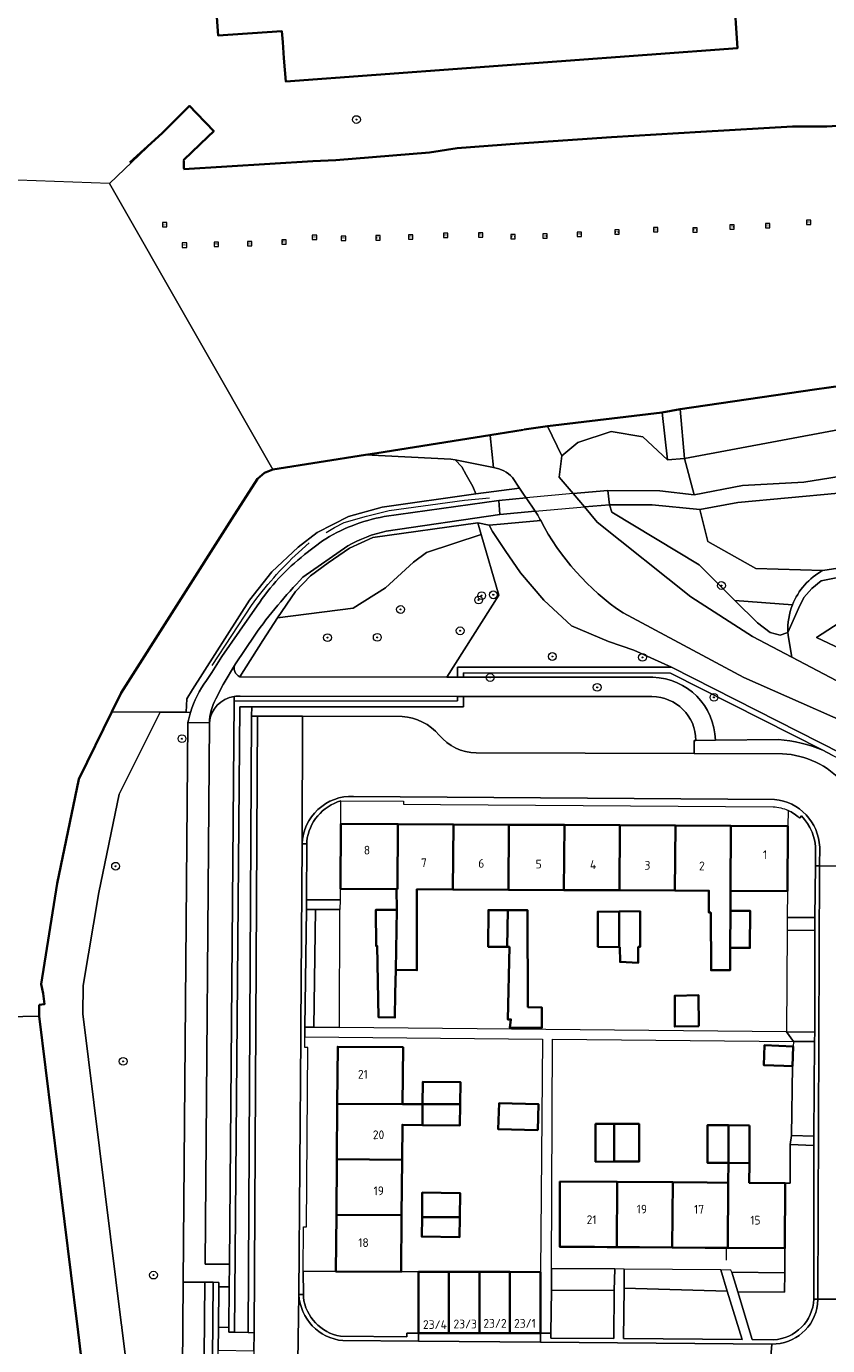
# Model space of a CAD drawing. Extents: x 151587 to 155483, y 462503 to 464608.
# Tile 219 of 236: x 154301 to 154383, y 463998 to 464134. Entities that reach past the tile are written whole.
import ezdxf
from ezdxf.enums import TextEntityAlignment as Align

# ---------------------------------------------------------------- set-up
doc = ezdxf.new("R2010")
doc.units = 0
doc.header["$LTSCALE"] = 0.5
doc.layers.get('0').update_dxf_attribs({"linetype": 'CONTINUOUS'})
for name, color, linetype, lineweight in [('B-RO-GK-BESCHOEIING-G', 251, 'GK-BESCHOEIING', 35), ('B-RO-GR-BEPLANTING_CULTUUR_BODEMBEDEKKER-GV', 251, 'CONTINUOUS', 18), ('B-RO-GR-BEPLANTING_CULTUUR_BOSPLANTSOEN-GV', 251, 'CONTINUOUS', 18), ('B-RO-GR-BEPLANTING_CULTUUR_HEESTERS-GV', 251, 'CONTINUOUS', 18), ('B-RO-GR-BEPLANTING_CULTUUR_ROOS-GV', 251, 'CONTINUOUS', 18), ('B-RO-GR-BOOM-S', 96, 'CONTINUOUS', 25), ('B-RO-GR-HOUTOPSTAND_LOOF-GV', 251, 'CONTINUOUS', 13), ('B-RO-IE-MEUBILAIR_WATERWEGMEUBILAIR-S', 251, 'CONTINUOUS', 25), ('B-RO-IE-TERREINAFSCHEIDING_KUNSTMATIG_HEKWERK-G', 251, 'IE-TERREINAFSCHEIDING-KUNSTMATIG', 18), ('B-RO-IE-TERREINAFSCHEIDING_KUNSTMATIG_MUUR-GV', 251, 'CONTINUOUS', 18), ('B-RO-KW-KUNSTWERK_DEK-GV', 6, 'CONTINUOUS', 18), ('B-RO-OG-BEBOUWING-GV', 6, 'CONTINUOUS', 35), ('B-RO-OG-BEBOUWING-T18', 1, 'CONTINUOUS', 18), ('B-RO-OG-TERREIN_CULTUURSCHEIDING-GV', 251, 'CONTINUOUS', 18), ('B-RO-OG-WATER-GV', 251, 'CONTINUOUS', 18), ('B-RO-OG-WATER_SLOOT-GV', 251, 'CONTINUOUS', 18), ('B-RO-VH-VERHARDING_ASFALT-GV', 251, 'CONTINUOUS', 18), ('B-RO-VH-VERHARDING_BETON-GV', 251, 'CONTINUOUS', 18), ('B-RO-VH-VERHARDING_BETONSTRAATSTEEN-GV', 251, 'CONTINUOUS', 18), ('B-RO-VH-VERHARDING_OPEN-GV', 251, 'CONTINUOUS', 18), ('B-RO-VH-VERHARDING_TEGEL-GV', 251, 'CONTINUOUS', 18)]:
    doc.layers.add(name, color=color, linetype=linetype, lineweight=lineweight)
doc.styles.add('NLCS-ISO', font='NLCS-ISO.ttf')
doc.styles.add('NLCS-ISO-M200-T18', font='NLCS-ISO.ttf', dxfattribs={"height": 0.36})
doc.linetypes.add('GK-BESCHOEIING', pattern='A,30,-5,[1,NLCS.SHX,S=1,R=0,X=0,Y=0],-5', length=40)
doc.linetypes.add('IE-TERREINAFSCHEIDING-KUNSTMATIG', pattern='A,4,[82,NLCS.SHX,S=0.75,R=90,X=0,Y=0],4,-2', length=10)

# ---------------------------------------------------------------- blocks, each defined once
blk = doc.blocks.new('SGR-BOOM_01-SO')
at = {"linetype": 'ByBlock', "lineweight": 18}
h = blk.add_hatch(color=0, dxfattribs=at)
h.dxf.hatch_style = 1
edge = h.paths.add_edge_path()
edge.add_arc((0, 0), 0.25, 0, 360)
at = {"color": 0, "linetype": 'ByBlock', "lineweight": 18}
for radius in [2, 0.25]:
    blk.add_circle((0, 0), radius, dxfattribs=at)
blk = doc.blocks.new('SIE-WATER_MEERPAAL-SO')
at = {"color": 0, "linetype": 'ByBlock', "lineweight": 18}
blk.add_lwpolyline([(-1.12, -1.12), (1.12, -1.12), (1.12, 1.12), (-1.12, 1.12)], close=True, dxfattribs=at)
at = {"color": 0, "linetype": 'ByBlock', "lineweight": 18, "style": 'NLCS-ISO'}
blk.add_text('m', height=1.5, dxfattribs=at).set_placement((0, 0.28), align=Align.MIDDLE_CENTER)

msp = doc.modelspace()

# ---------------------------------------------------------------- linework, layer by layer
at = {"layer": 'B-RO-GK-BESCHOEIING-G', "flags": 128}
for points in [[(154314.801, 464122.63), (154317.579, 464125.433), (154318.278, 464124.707)], [(154396.644, 464125.291), (154391.936, 464124.272), (154389.625, 464123.726), (154383.048, 464123.312), (154379.517, 464123.315), (154370.105, 464122.747), (154360.942, 464122.213), (154351.444, 464121.579), (154345.093, 464121.07), (154342.237, 464120.649), (154332.623, 464119.866), (154330.247, 464119.747), (154317.029, 464118.94)], [(154318.278, 464124.707), (154319.257, 464123.69)], [(154319.257, 464123.69), (154320.076, 464122.84), (154319.47, 464122.257), (154317.012, 464119.889), (154317.013, 464119.826)], [(154311.459, 464119.624), (154314.801, 464122.63)], [(154317.013, 464119.75), (154317.021, 464118.998)], [(154388.659, 464097.25), (154383.268, 464096.48), (154381.791, 464096.276), (154367.992, 464094.251)], [(154367.992, 464094.251), (154366.121, 464093.923)], [(154366.121, 464093.923), (154354.35, 464092.511)], [(154335.683, 464089.575), (154336.836, 464089.759), (154349.295, 464091.746)], [(154349.295, 464091.746), (154351.868, 464092.157)], [(154354.35, 464092.511), (154351.969, 464092.173)], [(154326.159, 464088.056), (154335.683, 464089.575)], [(154309.633, 464063.187), (154310.575, 464065.115), (154321.943, 464082.988), (154324.58, 464087.119), (154325.294, 464087.711), (154326.159, 464088.056)], [(154302.147, 464033.058), (154302.699, 464033.127), (154302.574, 464034.223), (154302.347, 464035.179), (154303.988, 464045.528), (154306.238, 464056.241), (154309.633, 464063.187)], [(154306.103, 464000), (154306.071, 464000.255), (154302.139, 464031.89), (154302.147, 464033.058)], [(154306.103, 464000), (154308.777, 463977.539), (154313.439, 463942.638)]]:
    msp.add_lwpolyline(points, dxfattribs=at)
at = {"layer": 'B-RO-GR-BEPLANTING_CULTUUR_BODEMBEDEKKER-GV', "flags": 128}
for points in [[(154319.634, 464062.033), (154319.187, 464006.437), (154321.699, 464006.419), (154322.185, 464064.28), (154322.189, 464064.749)], [(154333.088, 464043.838), (154333.095, 464044.985), (154333.133, 464051.674), (154333.146, 464054.024)], [(154379.062, 464053.047), (154379.051, 464051.415), (154379.005, 464044.743), (154378.986, 464042.045), (154381.828, 464042.024)], [(154380.434, 464052.478), (154380.235, 464052.25)], [(154329.634, 464049.86), (154329.633, 464049.599), (154329.608, 464043.857), (154333.088, 464043.838)], [(154381.828, 464042.024), (154381.876, 464047.343), (154381.889, 464048.874)], [(154381.708, 464002.959), (154381.713, 464018.622), (154379.268, 464018.719), (154379.279, 464014.754), (154378.779, 464014.757), (154378.738, 464008.063), (154378.722, 464005.536), (154378.71, 464003.552), (154373.903, 464003.582)], [(154341.101, 463999.337), (154341.107, 464005.627), (154341.107, 464005.639), (154339.335, 464005.642), (154332.637, 464005.653), (154329.284, 464005.658), (154329.291, 464003.297), (154329.291, 464003.046)], [(154373.903, 464003.582), (154375.366, 463998.68), (154377.555, 463998.652)], [(154333.101, 463999.011), (154339.914, 463998.956), (154339.914, 463999.338), (154341.101, 463999.337)]]:
    msp.add_lwpolyline(points, dxfattribs=at)
at = {"layer": 'B-RO-GR-BEPLANTING_CULTUUR_BODEMBEDEKKER-GV'}
for points in [[(154322.189, 464064.749, 0.3545812), (154319.634, 464062.033)], [(154333.146, 464054.024, 0.3030271), (154329.634, 464049.86)], [(154380.235, 464052.25, 0.0862527), (154379.062, 464053.047)], [(154381.889, 464048.874, 0.2017682), (154380.434, 464052.478)], [(154329.291, 464003.046, 0.3317977), (154333.101, 463999.011)], [(154377.555, 463998.652, 0.3903022), (154381.705, 464002.834)], [(154381.705, 464002.834, 0.0081878), (154381.708, 464002.959)]]:
    msp.add_lwpolyline(points, format="xyb", dxfattribs=at)
at = {"layer": 'B-RO-GR-BEPLANTING_CULTUUR_BODEMBEDEKKER-GV', "flags": 128}
for points in [[(154322.231, 463999.438), (154323.625, 463999.396), (154323.978, 464062.741), (154323.983, 464063.687), (154322.773, 464063.688)], [(154381.8, 464030.274), (154381.825, 464040.718), (154378.977, 464040.746), (154378.905, 464030.302)], [(154381.783, 464029.285), (154379.608, 464029.306), (154379.603, 464028.779), (154379.522, 464026.752), (154379.429, 464019.643), (154381.73, 464019.575)], [(154319.163, 464004.569), (154318.806, 463962.645), (154319.606, 463957.308), (154320.015, 464004.555)], [(154361.224, 464003.72), (154354.771, 464003.746), (154354.712, 463999.324), (154354.705, 463998.829), (154361.173, 463998.8)], [(154372.812, 464003.646), (154362.245, 464003.94), (154362.182, 463998.792), (154374.349, 463998.691)]]:
    msp.add_lwpolyline(points, close=True, dxfattribs=at)
at = {"layer": 'B-RO-GR-BEPLANTING_CULTUUR_BOSPLANTSOEN-GV', "flags": 128}
for points in [[(154367.992, 464094.251), (154368.44, 464089.21), (154393.873, 464093.954), (154393.403, 464096.515), (154389.424, 464095.901), (154388.659, 464097.25), (154383.268, 464096.48), (154381.791, 464096.276)], [(154368.44, 464089.21), (154367.992, 464094.251), (154366.121, 464093.923), (154366.685, 464089.058)], [(154393.873, 464093.954), (154368.44, 464089.21), (154369.418, 464085.455), (154374.381, 464086.432), (154380.688, 464086.757), (154386.218, 464087.666), (154391.644, 464088.48), (154390.351, 464089.088), (154389.513, 464089.696), (154389.243, 464090.591), (154389.303, 464091.557), (154389.962, 464092.273), (154391.219, 464092.81), (154393.135, 464093.24), (154393.823, 464093.741)], [(154366.685, 464089.058), (154364.141, 464091.434), (154360.904, 464091.989), (154357.487, 464090.858), (154355.817, 464089.476), (154355.552, 464087.291), (154356.991, 464085.592), (154360.554, 464085.917), (154365.897, 464085.893), (154369.418, 464085.455), (154368.44, 464089.21)], [(154347.565, 464081.401), (154341.949, 464079.554), (154340.599, 464078.535), (154337.72, 464075.894), (154334.404, 464073.831), (154326.643, 464072.825), (154325.111, 464070.49), (154322.779, 464066.761), (154344.016, 464066.74), (154349.375, 464075.142)]]:
    msp.add_lwpolyline(points, close=True, dxfattribs=at)
msp.add_lwpolyline([(154397.706, 464087.564), (154392.935, 464087.23), (154384.261, 464085.634), (154373.915, 464084.691), (154369.995, 464083.947), (154370.811, 464080.684), (154375.753, 464077.909), (154382.645, 464077.695), (154387.251, 464078.4), (154394.914, 464080.177)], dxfattribs=at)
at = {"layer": 'B-RO-GR-BEPLANTING_CULTUUR_HEESTERS-GV', "flags": 128}
for points in [[(154324.225, 463999.378), (154324.578, 464062.738), (154323.978, 464062.741), (154323.625, 463999.396)], [(154329.596, 464042.873), (154329.447, 464030.769), (154330.349, 464030.761), (154330.526, 464042.861)], [(154330.526, 464042.861), (154330.349, 464030.761), (154332.983, 464030.736), (154333.034, 464042.847)]]:
    msp.add_lwpolyline(points, close=True, dxfattribs=at)
at = {"layer": 'B-RO-GR-BEPLANTING_CULTUUR_ROOS-GV', "flags": 128}
for points in [[(154354.758, 464005.953), (154354.771, 464003.746), (154361.224, 464003.72), (154361.262, 464005.929), (154359.164, 464005.94)], [(154362.247, 464005.897), (154362.245, 464003.94), (154372.812, 464003.646), (154372.17, 464005.826)], [(154373.903, 464003.582), (154378.71, 464003.552), (154378.722, 464005.536), (154373.288, 464005.591)]]:
    msp.add_lwpolyline(points, close=True, dxfattribs=at)
at = {"layer": 'B-RO-GR-HOUTOPSTAND_LOOF-GV', "flags": 128}
for points in [[(154401.617, 464080.822), (154399.564, 464086.703), (154400.439, 464081.75), (154400.332, 464081.057), (154399.753, 464080.442), (154399.003, 464079.955), (154398.102, 464079.852), (154394.914, 464080.177), (154387.251, 464078.4), (154382.645, 464077.695)], [(154379.055, 464071.332), (154380.139, 464073.776), (154380.675, 464074.93), (154381.512, 464075.827), (154382.477, 464076.622), (154384.857, 464077.109), (154388.566, 464077.519), (154391.244, 464078.124), (154391.632, 464078.211), (154393.691, 464078.622), (154396.135, 464078.365), (154398.317, 464078.417), (154398.431, 464078.452), (154400.075, 464078.955), (154401.19, 464079.801), (154401.617, 464080.822)], [(154379.522, 464074.152), (154373.594, 464074.624), (154375.924, 464072.298), (154377.243, 464071.336), (154378.258, 464071.06), (154378.95, 464071.281), (154379.055, 464071.332)]]:
    msp.add_lwpolyline(points, dxfattribs=at)
at = {"layer": 'B-RO-GR-HOUTOPSTAND_LOOF-GV'}
for points in [[(154382.645, 464077.695, 0.1770144), (154379.522, 464074.152)], [(154379.055, 464071.332, -0.1053658), (154379.522, 464074.152)], [(154379.522, 464074.152, 0.1053658), (154379.055, 464071.332)]]:
    msp.add_lwpolyline(points, format="xyb", dxfattribs=at)
at = {"layer": 'B-RO-IE-TERREINAFSCHEIDING_KUNSTMATIG_HEKWERK-G', "flags": 128}
for points in [[(154331.632, 464081.599), (154332.469, 464082.113), (154333.49, 464082.629), (154335.771, 464083.273), (154338.085, 464083.855), (154345.826, 464084.912), (154348.401, 464085.157)], [(154328.779, 464079.538), (154329.874, 464080.543)], [(154319.911, 464067.933), (154323.964, 464074.103)], [(154379.429, 464019.643), (154379.522, 464026.752)], [(154379.268, 464018.719), (154379.429, 464019.643)], [(154378.779, 464014.757), (154379.279, 464014.754), (154379.268, 464018.719)], [(154372.746, 464006.815), (154372.755, 464008.102)], [(154378.722, 464005.536), (154378.738, 464008.063)], [(154373.288, 464005.591), (154378.722, 464005.536)]]:
    msp.add_lwpolyline(points, dxfattribs=at)
at = {"layer": 'B-RO-IE-TERREINAFSCHEIDING_KUNSTMATIG_HEKWERK-G'}
msp.add_lwpolyline([(154323.964, 464074.103, -0.0489852), (154328.779, 464079.538)], format="xyb", dxfattribs=at)
at = {"layer": 'B-RO-IE-TERREINAFSCHEIDING_KUNSTMATIG_MUUR-GV', "flags": 128}
for points in [[(154345.133, 464066.739), (154345.744, 464066.738), (154345.744, 464067.173), (154366.981, 464067.159), (154382.635, 464059.223), (154383.61, 464058.729), (154400.734, 464050.047), (154435.892, 464049.881), (154435.894, 464050.471), (154435.124, 464050.474), (154435.128, 464051.554), (154434.538, 464051.556), (154434.534, 464050.476), (154400.919, 464050.595), (154388.883, 464056.707), (154367.112, 464067.763), (154345.134, 464067.774)], [(154321.699, 464006.419), (154321.68, 464004.084), (154321.645, 463999.927), (154321.641, 463999.443), (154322.231, 463999.438), (154322.773, 464063.688), (154323.983, 464063.687), (154345.721, 464063.68), (154345.721, 464064.752), (154345.129, 464064.753), (154345.129, 464064.29), (154322.185, 464064.28)], [(154320.611, 464004.093), (154320.615, 464004.55), (154320.015, 464004.555), (154319.606, 463957.308), (154322.62, 463937.656), (154323.162, 463934.123), (154323.242, 463933.602), (154323.835, 463933.693), (154320.206, 463957.351), (154320.555, 463997.6), (154320.575, 463999.931)]]:
    msp.add_lwpolyline(points, close=True, dxfattribs=at)
at = {"layer": 'B-RO-KW-KUNSTWERK_DEK-GV', "flags": 128}
msp.add_lwpolyline([(154360.727, 464084.441), (154360.554, 464085.917), (154356.991, 464085.592), (154352.16, 464085.151), (154349.371, 464084.896), (154349.465, 464083.456), (154353.091, 464083.773), (154358.156, 464084.216)], close=True, dxfattribs=at)
at = {"layer": 'B-RO-OG-BEBOUWING-GV', "flags": 128}
for points in [[(154373.059, 464142.743), (154333.811, 464140.122), (154333.642, 464142.457), (154331.571, 464142.297), (154319.929, 464141.396), (154320.245, 464136.956), (154320.552, 464132.65), (154327.084, 464133.103), (154327.169, 464131.976), (154327.287, 464130.346), (154327.477, 464127.935), (154373.868, 464131.358), (154373.133, 464142.748)], [(154333.133, 464051.674), (154333.095, 464044.985), (154338.848, 464044.954), (154338.954, 464044.954), (154338.992, 464051.641)], [(154344.692, 464051.609), (154338.992, 464051.641), (154338.954, 464044.954), (154338.848, 464044.954), (154338.874, 464042.815), (154338.768, 464036.663), (154340.954, 464036.625), (154340.955, 464044.943), (154344.654, 464044.924)], [(154344.654, 464044.924), (154350.354, 464044.894), (154350.392, 464051.576), (154344.692, 464051.609)], [(154356.054, 464044.864), (154356.092, 464051.544), (154350.392, 464051.576), (154350.354, 464044.894)], [(154356.092, 464051.544), (154356.054, 464044.864), (154361.754, 464044.834), (154361.792, 464051.512)], [(154361.754, 464044.834), (154367.454, 464044.804), (154367.492, 464051.48), (154361.792, 464051.512)], [(154373.154, 464044.774), (154373.192, 464051.448), (154367.492, 464051.48), (154367.454, 464044.804), (154370.942, 464044.785), (154370.942, 464042.545), (154371.134, 464042.546), (154371.155, 464036.611), (154373.112, 464036.616), (154373.124, 464038.922), (154373.143, 464042.73)], [(154379.051, 464051.415), (154373.192, 464051.448), (154373.154, 464044.774), (154379.005, 464044.743)], [(154338.874, 464042.815), (154336.739, 464042.842), (154336.765, 464039.085), (154336.873, 464039.112), (154337.007, 464031.788), (154338.683, 464031.759), (154338.725, 464034.217), (154338.768, 464036.663)], [(154350.229, 464039.019), (154350.272, 464042.789), (154348.301, 464042.798), (154348.281, 464039.028)], [(154350.272, 464042.789), (154350.229, 464039.019), (154350.443, 464039.018), (154350.288, 464031.546), (154350.597, 464031.571), (154350.509, 464030.694), (154353.77, 464030.694), (154353.779, 464032.777), (154352.352, 464032.834), (154352.315, 464042.78)], [(154361.727, 464042.657), (154361.727, 464038.986), (154361.774, 464038.985), (154361.817, 464037.467), (154363.682, 464037.386), (154363.682, 464039.008), (154363.871, 464039.008), (154363.872, 464042.683)], [(154373.124, 464038.922), (154375.146, 464038.906), (154375.168, 464042.737), (154373.143, 464042.73)], [(154361.727, 464042.657), (154359.52, 464042.63), (154359.547, 464039.035), (154361.727, 464038.986)], [(154369.909, 464030.872), (154369.855, 464034.061), (154367.423, 464034.007), (154367.422, 464030.832)], [(154332.773, 464022.905), (154339.476, 464022.852), (154339.476, 464022.868), (154339.524, 464028.705), (154332.819, 464028.757)], [(154379.603, 464028.779), (154376.63, 464028.915), (154376.595, 464026.86), (154378.636, 464026.785), (154379.522, 464026.752)], [(154341.532, 464022.851), (154345.393, 464022.85), (154345.419, 464025.123), (154341.558, 464025.166)], [(154339.476, 464022.852), (154332.773, 464022.905), (154332.728, 464017.205), (154339.429, 464017.152), (154339.459, 464020.742), (154341.508, 464020.719), (154341.532, 464022.851), (154339.476, 464022.868)], [(154341.508, 464020.719), (154345.369, 464020.676), (154345.393, 464022.85), (154341.532, 464022.851)], [(154353.36, 464020.201), (154353.428, 464022.876), (154349.387, 464022.958), (154349.306, 464020.282)], [(154361.198, 464020.826), (154359.292, 464020.823), (154359.299, 464016.95), (154361.198, 464016.953)], [(154361.198, 464016.953), (154363.772, 464016.957), (154363.766, 464020.831), (154361.198, 464020.826)], [(154372.963, 464020.699), (154370.803, 464020.713), (154370.777, 464016.839), (154372.937, 464016.825)], [(154375.122, 464020.685), (154372.963, 464020.699), (154372.937, 464016.825), (154375.097, 464016.811)], [(154339.383, 464011.453), (154339.429, 464017.152), (154332.728, 464017.205), (154332.683, 464011.505)], [(154378.779, 464014.757), (154375.084, 464014.78), (154375.097, 464016.811), (154372.937, 464016.825), (154372.924, 464014.794), (154372.88, 464008.101), (154378.738, 464008.063)], [(154355.636, 464014.901), (154355.623, 464008.214), (154359.179, 464008.191), (154360.49, 464008.182), (154361.48, 464008.176), (154361.524, 464014.865)], [(154363.794, 464008.161), (154367.18, 464008.139), (154367.224, 464014.829), (154361.524, 464014.865), (154361.48, 464008.176), (154362.484, 464008.169)], [(154370.764, 464014.807), (154367.224, 464014.829), (154367.18, 464008.139), (154370.57, 464008.116), (154372.755, 464008.102), (154372.88, 464008.101), (154372.924, 464014.794)], [(154341.475, 464011.265), (154345.357, 464011.264), (154345.383, 464013.732), (154341.502, 464013.773)], [(154339.383, 464011.453), (154332.683, 464011.505), (154332.637, 464005.653), (154339.335, 464005.642)], [(154345.357, 464011.264), (154341.475, 464011.265), (154341.454, 464009.249), (154345.335, 464009.208)], [(154341.107, 464005.627), (154341.101, 463999.337), (154344.234, 463999.334), (154344.24, 464005.624)], [(154344.24, 464005.624), (154344.234, 463999.334), (154347.368, 463999.331), (154347.374, 464005.621)], [(154350.501, 463999.328), (154350.507, 464005.618), (154347.374, 464005.621), (154347.368, 463999.331)], [(154353.64, 464005.615), (154350.507, 464005.618), (154350.501, 463999.328), (154353.634, 463999.325)]]:
    msp.add_lwpolyline(points, close=True, dxfattribs=at)
at = {"layer": 'B-RO-OG-TERREIN_CULTUURSCHEIDING-GV', "flags": 128}
for points in [[(154337.6, 464083.228), (154349.371, 464084.896), (154352.16, 464085.151), (154351.964, 464085.44), (154351.493, 464086.154), (154346.99, 464085.569), (154337.392, 464084.209), (154333.929, 464083.226), (154330.7, 464081.581), (154328.763, 464080.086), (154326.04, 464077.571), (154323.741, 464074.656), (154317.897, 464065.479), (154317.316, 464064.502), (154317.266, 464063.119), (154317.7, 464063.113)], [(154353.091, 464083.773), (154349.465, 464083.456), (154337.783, 464081.736)], [(154353.357, 464083.38), (154353.091, 464083.773)], [(154369.995, 464083.947), (154365.119, 464084.454), (154360.727, 464084.441), (154360.96, 464083.689), (154369.941, 464078.27), (154373.594, 464074.624), (154379.522, 464074.152)], [(154382.645, 464077.695), (154375.753, 464077.909), (154370.811, 464080.684), (154369.995, 464083.947)], [(154322.779, 464066.761), (154325.111, 464070.49), (154326.643, 464072.825), (154328.472, 464075.519), (154330.018, 464077.149), (154331.818, 464078.493), (154334.012, 464079.992), (154336.428, 464081.097), (154347.218, 464082.584), (154348.359, 464082.355), (154349.916, 464082.491), (154353.659, 464082.827)], [(154329.409, 464079.321), (154331.237, 464080.732)], [(154333.842, 464080.224), (154329.23, 464076.996)], [(154319.34, 464066.391), (154319.875, 464067.227), (154320.915, 464068.859), (154324.557, 464074.076)], [(154324.289, 464071.062), (154322.304, 464068.107)], [(154382.635, 464059.223), (154366.981, 464067.159), (154345.744, 464067.173), (154345.744, 464066.738)], [(154345.744, 464066.738), (154365.194, 464066.719)], [(154322.189, 464064.749), (154322.185, 464064.28), (154345.129, 464064.29), (154345.129, 464064.753), (154322.795, 464064.769)], [(154365.084, 464064.738), (154345.721, 464064.752), (154345.721, 464063.68), (154323.983, 464063.687), (154323.978, 464062.741), (154324.578, 464062.738), (154329.215, 464062.726), (154339.429, 464062.699)], [(154314.597, 464063.142), (154310.355, 464054.701), (154308.273, 464044.602), (154306.661, 464035.036), (154306.641, 464032.153), (154310.623, 464000.125), (154310.639, 464000), (154310.655, 463999.875), (154313.304, 463978.571), (154316.621, 463964.619), (154316.953, 464004.587), (154317.429, 464062.066)], [(154317.7, 464063.113), (154317.266, 464063.119), (154314.597, 464063.142)], [(154371.598, 464060.256), (154378.095, 464060.316)], [(154347.042, 464058.943), (154369.421, 464058.881), (154369.425, 464060.236), (154369.601, 464060.238)]]:
    msp.add_lwpolyline(points, dxfattribs=at)
at = {"layer": 'B-RO-OG-TERREIN_CULTUURSCHEIDING-GV'}
for points in [[(154353.659, 464082.827, -0.0078537), (154353.357, 464083.38)], [(154331.237, 464080.732, -0.0978066), (154337.6, 464083.228)], [(154337.783, 464081.736, 0.0741753), (154333.842, 464080.224)], [(154324.557, 464074.076, -0.0789343), (154329.409, 464079.321)], [(154329.23, 464076.996, 0.0344891), (154324.289, 464071.062)], [(154379.522, 464074.152, -0.1770144), (154382.645, 464077.695)], [(154322.304, 464068.107, 0.4407353), (154322.779, 464066.761)], [(154317.7, 464063.113, -0.0812592), (154319.34, 464066.391)], [(154365.194, 464066.719, -0.4004816), (154371.598, 464060.256)], [(154322.795, 464064.769, 0.0494512), (154322.189, 464064.749)], [(154369.601, 464060.238, 0.4128864), (154365.084, 464064.738)], [(154317.429, 464062.066, -0.0240003), (154317.7, 464063.113)], [(154339.429, 464062.699, -0.1991592), (154343.23, 464060.786)], [(154343.23, 464060.786, 0.2190759), (154347.042, 464058.943)], [(154378.095, 464060.316, -0.0790534), (154382.635, 464059.223)]]:
    msp.add_lwpolyline(points, format="xyb", dxfattribs=at)
at = {"layer": 'B-RO-OG-TERREIN_CULTUURSCHEIDING-GV', "flags": 128}
for points in [[(154326.643, 464072.825), (154334.404, 464073.831), (154337.72, 464075.894), (154340.599, 464078.535), (154341.949, 464079.554), (154347.565, 464081.401), (154347.218, 464082.584), (154336.428, 464081.097), (154334.012, 464079.992), (154331.818, 464078.493), (154330.018, 464077.149), (154328.472, 464075.519)], [(154363.23, 464069.495), (154360.618, 464070.384), (154356.838, 464071.992), (154353.972, 464074.631), (154351.587, 464077.451), (154350.015, 464079.757), (154348.696, 464081.698), (154348.359, 464082.355), (154347.218, 464082.584), (154347.565, 464081.401), (154349.375, 464075.142), (154344.016, 464066.74), (154345.133, 464066.739), (154345.134, 464067.774), (154367.112, 464067.763)]]:
    msp.add_lwpolyline(points, close=True, dxfattribs=at)
at = {"layer": 'B-RO-OG-WATER-GV', "flags": 128}
for points in [[(154389.625, 464123.726), (154383.048, 464123.312), (154379.517, 464123.315), (154370.105, 464122.747), (154360.942, 464122.213), (154351.444, 464121.579), (154345.093, 464121.07), (154342.237, 464120.649), (154332.623, 464119.866), (154330.247, 464119.747), (154317.029, 464118.94), (154317.022, 464118.94), (154317.021, 464118.998), (154317.013, 464119.75), (154317.013, 464119.826), (154317.012, 464119.889), (154319.47, 464122.257), (154320.076, 464122.84), (154319.257, 464123.69), (154318.278, 464124.707), (154317.579, 464125.433), (154314.801, 464122.63), (154309.376, 464117.46), (154326.159, 464088.056), (154335.683, 464089.575), (154336.836, 464089.759), (154349.295, 464091.746), (154351.868, 464092.157), (154351.969, 464092.173), (154354.35, 464092.511), (154366.121, 464093.923), (154367.992, 464094.251), (154381.791, 464096.276), (154383.268, 464096.48)], [(154270.133, 464031.262), (154302.139, 464031.89), (154302.147, 464033.058), (154302.699, 464033.127), (154302.574, 464034.223), (154302.347, 464035.179), (154303.988, 464045.528), (154306.238, 464056.241), (154309.633, 464063.187), (154310.575, 464065.115), (154321.943, 464082.988), (154324.58, 464087.119), (154325.294, 464087.711), (154326.159, 464088.056), (154309.376, 464117.46), (154298.051, 464117.859)], [(154397.669, 464069.754), (154397.801, 464072.567), (154395.984, 464075.762), (154392.591, 464075.022), (154391.962, 464074.32), (154391.095, 464073.352), (154384.33, 464072.307), (154382.003, 464070.819), (154393.648, 464065.28)], [(154308.777, 463977.539), (154306.103, 464000), (154306.071, 464000.255), (154302.139, 464031.89), (154270.133, 464031.262), (154271.548, 464021.077), (154272.099, 464016.305), (154272.087, 464000.533), (154272.089, 464000), (154272.312, 463972.512)]]:
    msp.add_lwpolyline(points, dxfattribs=at)
at = {"layer": 'B-RO-OG-WATER_SLOOT-GV', "flags": 128}
for points in [[(154354.35, 464092.511), (154355.817, 464089.476), (154357.487, 464090.858), (154360.904, 464091.989), (154364.141, 464091.434), (154366.685, 464089.058), (154366.121, 464093.923)], [(154335.683, 464089.575), (154344.423, 464089.135), (154344.861, 464089.05), (154348.819, 464088.278), (154348.489, 464091.555), (154349.295, 464091.746), (154336.836, 464089.759)], [(154344.861, 464089.05), (154344.423, 464089.135), (154335.683, 464089.575), (154326.159, 464088.056), (154325.294, 464087.711), (154324.58, 464087.119), (154321.943, 464082.988), (154310.575, 464065.115), (154309.633, 464063.187), (154314.597, 464063.142), (154317.266, 464063.119), (154317.316, 464064.502), (154317.897, 464065.479), (154323.741, 464074.656), (154326.04, 464077.571), (154328.763, 464080.086), (154330.7, 464081.581), (154333.929, 464083.226), (154337.392, 464084.209), (154346.99, 464085.569), (154346.696, 464086.315), (154346.006, 464087.521), (154345.572, 464088.346)], [(154379.446, 464068.783), (154379.098, 464070.816), (154379.055, 464071.332), (154378.95, 464071.281), (154378.258, 464071.06), (154377.243, 464071.336), (154375.924, 464072.298), (154373.594, 464074.624), (154369.941, 464078.27), (154360.96, 464083.689), (154360.727, 464084.441), (154358.156, 464084.216), (154359.469, 464082.665), (154369.088, 464074.987), (154375.401, 464070.918)], [(154379.446, 464068.783), (154390.656, 464062.888), (154391.951, 464063.42), (154393.648, 464065.28), (154382.003, 464070.819), (154384.33, 464072.307), (154391.095, 464073.352), (154391.962, 464074.32), (154391.244, 464078.124), (154388.566, 464077.519), (154384.857, 464077.109), (154382.477, 464076.622), (154381.512, 464075.827), (154380.675, 464074.93), (154380.139, 464073.776), (154379.055, 464071.332), (154379.098, 464070.816)]]:
    msp.add_lwpolyline(points, close=True, dxfattribs=at)
for points in [[(154356.991, 464085.592), (154355.552, 464087.291), (154355.817, 464089.476), (154354.35, 464092.511), (154351.969, 464092.173), (154351.868, 464092.157), (154349.295, 464091.746), (154348.489, 464091.555), (154348.819, 464088.278)], [(154348.819, 464088.278), (154344.861, 464089.05), (154345.572, 464088.346), (154346.006, 464087.521), (154346.696, 464086.315), (154346.99, 464085.569), (154351.493, 464086.154), (154350.769, 464087.253)], [(154350.769, 464087.253), (154351.493, 464086.154), (154351.964, 464085.44), (154352.16, 464085.151), (154353.091, 464083.773), (154353.357, 464083.38)], [(154393.648, 464065.28), (154391.951, 464063.42), (154390.656, 464062.888), (154379.446, 464068.783), (154375.401, 464070.918), (154369.088, 464074.987), (154359.469, 464082.665), (154358.156, 464084.216), (154356.991, 464085.592)], [(154353.659, 464082.827), (154349.916, 464082.491), (154348.359, 464082.355), (154348.696, 464081.698), (154350.015, 464079.757), (154351.587, 464077.451), (154353.972, 464074.631), (154356.838, 464071.992), (154360.618, 464070.384), (154363.23, 464069.495), (154367.112, 464067.763), (154388.883, 464056.707), (154391.672, 464059.208), (154389.557, 464060.046), (154374.529, 464066.694), (154362.12, 464073.325)], [(154362.12, 464073.325), (154374.529, 464066.694), (154389.557, 464060.046)], [(154313.304, 463978.571), (154310.655, 463999.875), (154310.639, 464000), (154310.623, 464000.125), (154306.641, 464032.153), (154306.661, 464035.036), (154308.273, 464044.602), (154310.355, 464054.701), (154314.597, 464063.142), (154309.633, 464063.187), (154306.238, 464056.241), (154303.988, 464045.528), (154302.347, 464035.179), (154302.574, 464034.223), (154302.699, 464033.127), (154302.147, 464033.058), (154302.139, 464031.89), (154306.071, 464000.255), (154306.103, 464000), (154308.777, 463977.539)]]:
    msp.add_lwpolyline(points, dxfattribs=at)
at = {"layer": 'B-RO-OG-WATER_SLOOT-GV'}
for points in [[(154350.769, 464087.253, 0.1583722), (154348.819, 464088.278)], [(154348.819, 464088.278, -0.1583722), (154350.769, 464087.253)], [(154353.357, 464083.38, 0.0078537), (154353.659, 464082.827)], [(154362.12, 464073.325, -0.1249756), (154353.659, 464082.827)], [(154353.659, 464082.827, 0.1249756), (154362.12, 464073.325)]]:
    msp.add_lwpolyline(points, format="xyb", dxfattribs=at)
at = {"layer": 'B-RO-VH-VERHARDING_ASFALT-GV', "flags": 128}
for points in [[(154398.289, 464089.476), (154391.644, 464088.48), (154386.218, 464087.666), (154380.688, 464086.757), (154374.381, 464086.432), (154369.418, 464085.455), (154365.897, 464085.893), (154360.554, 464085.917), (154360.727, 464084.441)], [(154360.727, 464084.441), (154365.119, 464084.454), (154369.995, 464083.947), (154373.915, 464084.691), (154384.261, 464085.634), (154392.935, 464087.23), (154397.706, 464087.564)], [(154337.783, 464081.736), (154349.465, 464083.456), (154349.371, 464084.896), (154337.6, 464083.228)], [(154331.237, 464080.732), (154329.409, 464079.321)], [(154329.23, 464076.996), (154333.842, 464080.224)], [(154324.557, 464074.076), (154320.915, 464068.859), (154319.875, 464067.227), (154319.34, 464066.391)], [(154320.293, 464064.515), (154321.036, 464065.97), (154322.304, 464068.107), (154324.289, 464071.062)], [(154322.304, 464068.107), (154321.036, 464065.97), (154320.293, 464064.515)], [(154365.194, 464066.719), (154345.744, 464066.738), (154345.133, 464066.739), (154344.016, 464066.74), (154322.779, 464066.761)], [(154322.795, 464064.769), (154345.129, 464064.753), (154345.721, 464064.752), (154365.084, 464064.738)], [(154317.429, 464062.066), (154319.634, 464062.033)], [(154339.429, 464062.699), (154329.215, 464062.726), (154329.174, 464049.6)], [(154378.511, 464058.856), (154369.421, 464058.881), (154347.042, 464058.943)], [(154369.601, 464060.238), (154371.598, 464060.256)], [(154334.428, 464054.479), (154377.663, 464054.178)], [(154382.313, 464049.262), (154382.304, 464047.342), (154387.001, 464047.324), (154386.965, 464049.361)], [(154328.828, 464003.296), (154328.608, 463989.575), (154328.656, 463988.883)], [(154386.553, 464002.812), (154382.107, 464002.832), (154382.105, 464002.303)], [(154341.1, 463998.498), (154333.337, 463998.561)], [(154333.502, 463993.94), (154341.157, 463993.849), (154354.72, 463993.764), (154377.035, 463993.623), (154377.399, 463998.204), (154353.633, 463998.397), (154341.1, 463998.498)], [(154377.399, 463998.204), (154377.035, 463993.623)]]:
    msp.add_lwpolyline(points, dxfattribs=at)
at = {"layer": 'B-RO-VH-VERHARDING_ASFALT-GV'}
for points in [[(154337.6, 464083.228, 0.0978066), (154331.237, 464080.732)], [(154333.842, 464080.224, -0.0741753), (154337.783, 464081.736)], [(154329.409, 464079.321, 0.0789343), (154324.557, 464074.076)], [(154324.289, 464071.062, -0.0344891), (154329.23, 464076.996)], [(154322.779, 464066.761, -0.4407353), (154322.304, 464068.107)], [(154319.34, 464066.391, 0.0812592), (154317.7, 464063.113)], [(154371.598, 464060.256, 0.4004816), (154365.194, 464066.719)], [(154319.634, 464062.033, -0.3545812), (154322.189, 464064.749)], [(154320.293, 464064.515, 0.1099435), (154319.634, 464062.033)], [(154319.634, 464062.033, -0.1099435), (154320.293, 464064.515)], [(154322.189, 464064.749, -0.0494512), (154322.795, 464064.769)], [(154365.084, 464064.738, -0.4128864), (154369.601, 464060.238)], [(154317.7, 464063.113, 0.0240003), (154317.429, 464062.066)], [(154343.23, 464060.786, 0.1991592), (154339.429, 464062.699)], [(154347.042, 464058.943, -0.2190759), (154343.23, 464060.786)], [(154386.965, 464049.361, 0.4210285), (154378.511, 464058.856)], [(154329.174, 464049.6, -0.4171613), (154334.428, 464054.479)], [(154377.663, 464054.178, -0.3754969), (154382.313, 464049.262)], [(154333.337, 463998.561, -0.3697545), (154328.828, 464003.296)], [(154382.105, 464002.303, -0.3787706), (154377.399, 463998.204)]]:
    msp.add_lwpolyline(points, format="xyb", dxfattribs=at)
at = {"layer": 'B-RO-VH-VERHARDING_ASFALT-GV', "flags": 128}
for points in [[(154324.578, 464062.738), (154324.225, 463999.378), (154324.211, 463997.505), (154323.747, 463943.595), (154328.313, 463941.555), (154328.656, 463988.883), (154328.608, 463989.575), (154328.828, 464003.296), (154329.011, 464029.74), (154329.013, 464030.805), (154329.174, 464049.6), (154329.215, 464062.726)], [(154387.001, 464047.324), (154382.304, 464047.342), (154382.107, 464002.832), (154386.553, 464002.812), (154386.57, 464004.462), (154386.798, 464026.518), (154386.909, 464037.163), (154387.009, 464046.85)]]:
    msp.add_lwpolyline(points, close=True, dxfattribs=at)
at = {"layer": 'B-RO-VH-VERHARDING_BETON-GV', "flags": 128}
msp.add_lwpolyline([(154321.68, 464004.084), (154320.611, 464004.093), (154320.575, 463999.931), (154321.645, 463999.927)], close=True, dxfattribs=at)
at = {"layer": 'B-RO-VH-VERHARDING_BETONSTRAATSTEEN-GV', "flags": 128}
msp.add_lwpolyline([(154353.633, 463998.397), (154353.634, 463999.325), (154350.501, 463999.328), (154347.368, 463999.331), (154344.234, 463999.334), (154341.101, 463999.337), (154341.1, 463998.498)], close=True, dxfattribs=at)
at = {"layer": 'B-RO-VH-VERHARDING_OPEN-GV', "flags": 128}
for points in [[(154349.465, 464083.456), (154353.091, 464083.773), (154352.16, 464085.151), (154349.371, 464084.896)], [(154358.156, 464084.216), (154356.991, 464085.592), (154352.16, 464085.151), (154353.091, 464083.773)], [(154360.554, 464085.917), (154356.991, 464085.592), (154358.156, 464084.216), (154360.727, 464084.441)]]:
    msp.add_lwpolyline(points, close=True, dxfattribs=at)
at = {"layer": 'B-RO-VH-VERHARDING_TEGEL-GV', "flags": 128}
for points in [[(154320.015, 464004.555), (154320.615, 464004.55), (154320.611, 464004.093), (154321.68, 464004.084), (154321.699, 464006.419), (154319.187, 464006.437), (154319.634, 464062.033), (154317.429, 464062.066), (154316.953, 464004.587), (154319.163, 464004.569)], [(154329.447, 464030.769), (154329.596, 464042.873), (154329.608, 464043.857), (154329.633, 464049.599), (154329.174, 464049.6), (154329.013, 464030.805), (154329.011, 464029.74), (154328.828, 464003.296), (154329.291, 464003.297), (154329.284, 464005.658), (154329.313, 464010.242), (154329.613, 464010.24), (154329.755, 464028.696), (154329.455, 464028.69), (154329.435, 464029.767)], [(154329.608, 464043.857), (154329.596, 464042.873), (154330.526, 464042.861), (154333.034, 464042.847), (154333.083, 464042.847), (154333.088, 464043.838)], [(154378.986, 464042.045), (154378.977, 464040.746), (154381.825, 464040.718), (154381.828, 464042.024)], [(154354.771, 464003.746), (154354.758, 464005.953), (154354.882, 464029.537), (154379.608, 464029.306), (154378.905, 464030.302), (154332.983, 464030.736), (154330.349, 464030.761), (154329.447, 464030.769), (154329.435, 464029.767), (154353.837, 464029.546), (154353.64, 464005.615), (154353.634, 463999.325), (154354.712, 463999.324)], [(154379.608, 464029.306), (154381.783, 464029.285), (154381.8, 464030.274), (154378.905, 464030.302)], [(154381.713, 464018.622), (154381.73, 464019.575), (154379.429, 464019.643), (154379.268, 464018.719)], [(154316.621, 463964.619), (154316.605, 463962.732), (154320.16, 463939.259), (154318.837, 463939.116), (154317.47, 463938.967), (154317.564, 463937.953), (154320.625, 463938.271), (154320.667, 463937.935), (154320.756, 463937.347), (154322.62, 463937.656), (154319.606, 463957.308), (154318.806, 463962.645), (154319.163, 464004.569), (154316.953, 464004.587)], [(154323.625, 463999.396), (154322.231, 463999.438), (154321.641, 463999.443), (154321.645, 463999.927), (154320.575, 463999.931), (154320.555, 463997.6), (154324.211, 463997.505), (154324.225, 463999.378)]]:
    msp.add_lwpolyline(points, close=True, dxfattribs=at)
for points in [[(154378.095, 464060.316), (154371.598, 464060.256), (154369.601, 464060.238), (154369.425, 464060.236), (154369.421, 464058.881), (154378.511, 464058.856)], [(154383.61, 464058.729), (154382.635, 464059.223)], [(154333.146, 464054.024), (154339.578, 464053.979), (154339.576, 464053.679), (154343.376, 464053.652), (154377.534, 464053.41)], [(154377.663, 464054.178), (154334.428, 464054.479)], [(154380.235, 464052.25), (154380.434, 464052.478)], [(154329.174, 464049.6), (154329.633, 464049.599), (154329.634, 464049.86)], [(154381.889, 464048.874), (154381.876, 464047.343), (154382.304, 464047.342)], [(154382.304, 464047.342), (154382.313, 464049.262)], [(154381.705, 464002.834), (154382.107, 464002.832), (154382.304, 464047.342), (154381.876, 464047.343), (154381.828, 464042.024), (154381.825, 464040.718)], [(154381.825, 464040.718), (154381.8, 464030.274), (154381.783, 464029.285), (154381.73, 464019.575), (154381.713, 464018.622), (154381.708, 464002.959)], [(154373.187, 464005.819), (154372.17, 464005.826), (154372.812, 464003.646), (154374.349, 463998.691), (154362.182, 463998.792), (154362.245, 464003.94), (154362.247, 464005.897), (154361.262, 464005.929), (154361.224, 464003.72), (154361.173, 463998.8), (154354.705, 463998.829), (154354.712, 463999.324), (154353.634, 463999.325), (154353.633, 463998.397), (154377.399, 463998.204)], [(154377.555, 463998.652), (154375.366, 463998.68), (154373.903, 464003.582), (154373.288, 464005.591), (154373.187, 464005.819)], [(154329.291, 464003.046), (154329.291, 464003.297), (154328.828, 464003.296)], [(154382.105, 464002.303), (154382.107, 464002.832), (154381.705, 464002.834)], [(154333.337, 463998.561), (154341.1, 463998.498), (154341.101, 463999.337), (154339.914, 463999.338), (154339.914, 463998.956), (154333.101, 463999.011)]]:
    msp.add_lwpolyline(points, dxfattribs=at)
at = {"layer": 'B-RO-VH-VERHARDING_TEGEL-GV'}
for points in [[(154382.635, 464059.223, 0.0790534), (154378.095, 464060.316)], [(154378.511, 464058.856, -0.4210285), (154386.965, 464049.361)], [(154334.428, 464054.479, 0.4171613), (154329.174, 464049.6)], [(154329.634, 464049.86, -0.3030271), (154333.146, 464054.024)], [(154382.313, 464049.262, 0.3754969), (154377.663, 464054.178)], [(154377.534, 464053.41, -0.0963629), (154379.062, 464053.047)], [(154379.062, 464053.047, -0.0862527), (154380.235, 464052.25)], [(154380.434, 464052.478, -0.2017682), (154381.889, 464048.874)], [(154328.828, 464003.296, 0.3697545), (154333.337, 463998.561)], [(154333.101, 463999.011, -0.3317977), (154329.291, 464003.046)], [(154377.399, 463998.204, 0.3787706), (154382.105, 464002.303)], [(154381.705, 464002.834, -0.3903022), (154377.555, 463998.652)], [(154381.708, 464002.959, -0.0081878), (154381.705, 464002.834)]]:
    msp.add_lwpolyline(points, format="xyb", dxfattribs=at)

# ---------------------------------------------------------------- block references
at = {"layer": 'B-RO-GR-BOOM-S', "xscale": 0.2, "yscale": 0.2, "zscale": 0.2}
for p in [(154334.743, 464124.021), (154372.226, 464076.148), (154347.596, 464075.113), (154348.797, 464075.195), (154339.269, 464073.687), (154347.289, 464074.668), (154331.772, 464070.798), (154336.876, 464070.822), (154345.392, 464071.496), (154354.859, 464068.855), (154364.114, 464068.768), (154348.473, 464066.7), (154359.466, 464065.687), (154371.459, 464064.659), (154316.818, 464060.405), (154310.003, 464047.305), (154310.776, 464027.256), (154313.898, 464005.297)]:
    msp.add_blockref('SGR-BOOM_01-SO', p, dxfattribs=at)
at = {"layer": 'B-RO-IE-MEUBILAIR_WATERWEGMEUBILAIR-S', "xscale": 0.2, "yscale": 0.2, "zscale": 0.2}
for p in [(154315.035, 464113.225), (154373.319, 464112.992), (154376.975, 464113.112), (154381.167, 464113.451), (154330.431, 464111.914), (154333.409, 464111.831), (154336.949, 464111.87), (154340.317, 464111.965), (154343.887, 464112.118), (154347.486, 464112.17), (154350.815, 464111.993), (154354.116, 464112.057), (154357.639, 464112.241), (154361.504, 464112.457), (154365.472, 464112.705), (154369.506, 464112.69), (154317.079, 464111.116), (154320.345, 464111.216), (154323.766, 464111.261), (154327.286, 464111.451)]:
    msp.add_blockref('SIE-WATER_MEERPAAL-SO', p, dxfattribs=at)

# ---------------------------------------------------------------- texts
at = {"layer": 'B-RO-OG-BEBOUWING-T18', "style": 'NLCS-ISO-M200-T18'}
for s, rotation, p in [('8', 359.3, (154335.822, 464048.959)), ('7', 359.4, (154341.657, 464047.667)), ('6', 359.3, (154347.56, 464047.599)), ('5', 359.3, (154353.456, 464047.53)), ('1', 359.3, (154376.689, 464048.485)), ('4', 359.3, (154359.045, 464047.465)), ('3', 359.4, (154364.624, 464047.4)), ('2', 359.3, (154370.221, 464047.336)), ('21', 0.2, (154335.395, 464025.929)), ('20', 0.2, (154337.009, 464019.715)), ('19', 0.2, (154337.031, 464013.957)), ('21', 359.8, (154358.89, 464010.989)), ('19', 359.8, (154364.054, 464012.072)), ('17', 359.8, (154369.924, 464012.054)), ('15', 359.8, (154375.714, 464010.938)), ('18', 0.2, (154335.462, 464008.635)), ('23/3', 359.9, (154345.909, 464000.275))]:
    msp.add_text(s, height=0.9, rotation=rotation, dxfattribs=at).set_placement(p, align=Align.MIDDLE)
for s, p in [('23/4', (154342.803, 464000.215)), ('23/2', (154348.968, 464000.337)), ('23/1', (154352.044, 464000.337))]:
    msp.add_text(s, height=0.9, dxfattribs=at).set_placement(p, align=Align.MIDDLE)

doc.saveas('drawing.dxf')
